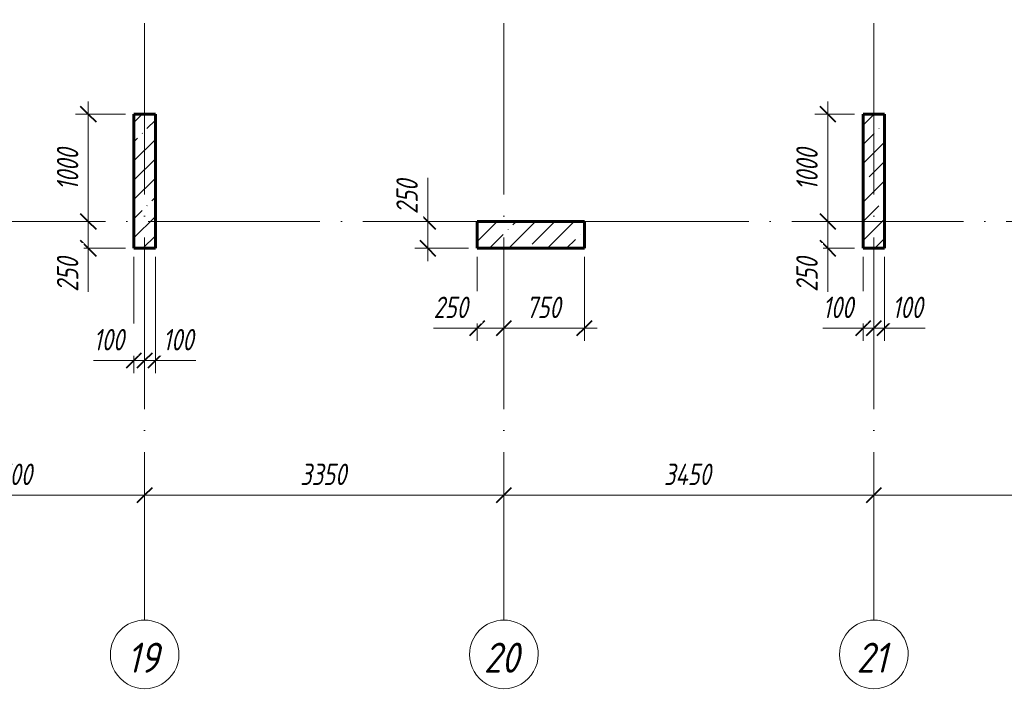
# Model space of a CAD drawing. Header units: millimetres. Extents: x 6092 to 73550, y -4371 to 20491.
# Tile 15 of 24: x 55535 to 64716, y -4371 to 1881. Entities that reach past the tile are written whole.
import ezdxf

# ---------------------------------------------------------------- set-up
doc = ezdxf.new("R2010")
doc.units = ezdxf.units.MM
doc.linetypes.add('ADSK_Линия сетки', pattern=[2000, 1600, -200, 0, -200])
for name, color, linetype, lineweight in [('A-____-____-DIMS', 211, 'Continuous', 9), ('A-____-____-DIMS-80', 211, 'Continuous', 9), ('S-COLS-____-MCUT', 52, 'Continuous', 40), ('S-COLS-____-OTLN', 52, 'Continuous', 18), ('S-GRID-____-IDEN', 1, 'Continuous', 20), ('S-GRID-____-OTLN', 1, 'Continuous', 9)]:
    doc.layers.add(name, color=color, linetype=linetype, lineweight=lineweight)
doc.styles.add('GOST Common_I', font='GOST_Common Italic.ttf', dxfattribs={"width": 0.9, "height": 280})
doc.styles.add('GOST Common_I_1', font='GOST_Common Italic.ttf', dxfattribs={"width": 0.8, "height": 200})
doc.dimstyles.new('ADSK_Округление_5мм__Узкий_', dxfattribs={"dimscale": 304.8, "dimtxt": 0.659918, "dimasz": 0.472441, "dimexe": 0.393701, "dimexo": 0.000861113, "dimgap": 0.104987, "dimtad": 1, "dimdec": 0, "dimlfac": 304.8, "dimrnd": 5, "dimdsep": 46, "dimtxsty": 'GOST Common_I_1', "dimblk1": 'OBLIQUE', "dimblk2": 'OBLIQUE', "dimsah": 1, "dimcen": 0.09, "dimdle": 0.393701, "dimazin": 0, "dimtfac": 1, "dimtdec": 4, "dimtix": 1, "dimtmove": 1, "dimatfit": 3, "dimfxl": 1, "dimtvp": 1, "dimtfill": 1, "dimtolj": 1, "dimtzin": 0, "dimlwd": 20, "dimlwe": 20, "dimarcsym": 2})
doc.dimstyles.new('ADSK_Округление_5мм__Узкий__1', dxfattribs={"dimscale": 304.8, "dimtxt": 0.659918, "dimasz": 0.472441, "dimexe": 0.393701, "dimexo": 0.000861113, "dimgap": 0.104987, "dimtad": 1, "dimdec": 0, "dimlfac": 304.8, "dimrnd": 5, "dimdsep": 46, "dimtxsty": 'GOST Common_I_1', "dimblk1": 'OBLIQUE', "dimblk2": 'OBLIQUE', "dimsah": 1, "dimcen": 0.09, "dimdle": 0.393701, "dimazin": 0, "dimtfac": 1, "dimtdec": 4, "dimtix": 1, "dimtmove": 0, "dimatfit": 3, "dimfxl": 1, "dimtvp": 1, "dimtfill": 1, "dimtolj": 1, "dimtzin": 0, "dimlwd": 20, "dimlwe": 20, "dimarcsym": 2})
pattern_1 = [(45, (16130.72, 8588.57), (-179.6051, 179.6051), []), (45, (16310.33, 8588.57), (-179.6051, 179.6051), [317.5, -63.5, 2.682, -60.818])]

# ---------------------------------------------------------------- blocks, each defined once
blk = doc.blocks.new('Ось сетки - Круг_Ø8 мм-6408-КЖ1_ПЭ_ВЭ14_Опалубка_Пилоны')
at = {"layer": 'S-GRID-____-IDEN'}
for start, end in [(90, 270), (270, 90)]:
    blk.add_arc((6411.5, 0), 320, start, end, dxfattribs=at)
blk = doc.blocks.new('DIMBLOCK19-КЖ1_ПЭ_ВЭ14_Опалубка_Пилоны')
at = {"layer": 'A-____-____-DIMS-80', "lineweight": 40}
for p, q in [((54200, -2551), (54272, -2479)), ((56700, -2551), (56772, -2479)), ((54200, -2551), (54128, -2623)), ((56700, -2551), (56628, -2623))]:
    blk.add_line(p, q, dxfattribs=at)
at = {"layer": 'A-____-____-DIMS-80', "lineweight": 20}
for p, q in [((54200, -2551), (54200, -2529.2)), ((54200, -2551), (56700, -2551)), ((54200, -2551), (54200, -2671)), ((56700, -2551), (56700, -2529.2)), ((56700, -2551), (56700, -2671))]:
    blk.add_line(p, q, dxfattribs=at)
at = {"layer": 'A-____-____-DIMS-80', "color": 0, "lineweight": 20, "insert": (55225, -2257.7), "char_height": 200, "width": 540.018, "attachment_point": 1, "line_spacing_factor": 1.022761, "style": 'GOST Common_I_1', "bg_fill": 3, "box_fill_scale": 1.25, "bg_fill_color": 256, "bg_fill_true_color": 13158600, "bg_fill_transparency": 0}
blk.add_mtext('2500', dxfattribs=at)
blk = doc.blocks.new('_Oblique')
at = {"color": 0, "linetype": 'ByBlock', "lineweight": -2}
blk.add_line((-0.5, -0.5), (0.5, 0.5), dxfattribs=at)
blk = doc.blocks.new('DIMBLOCK20-КЖ1_ПЭ_ВЭ14_Опалубка_Пилоны')
at = {"layer": 'A-____-____-DIMS-80', "lineweight": 40}
for p, q in [((56700, -2551), (56772, -2479)), ((60050, -2551), (60122, -2479)), ((56700, -2551), (56628, -2623)), ((60050, -2551), (59978, -2623))]:
    blk.add_line(p, q, dxfattribs=at)
at = {"layer": 'A-____-____-DIMS-80', "lineweight": 20}
for p, q in [((56700, -2551), (56700, -2529.2)), ((56700, -2551), (60050, -2551)), ((56700, -2551), (56700, -2671)), ((60050, -2551), (60050, -2529.2)), ((60050, -2551), (60050, -2671))]:
    blk.add_line(p, q, dxfattribs=at)
at = {"layer": 'A-____-____-DIMS-80', "color": 0, "lineweight": 20, "insert": (58150, -2257.7), "char_height": 200, "width": 540.018, "attachment_point": 1, "line_spacing_factor": 1.022761, "style": 'GOST Common_I_1', "bg_fill": 3, "box_fill_scale": 1.25, "bg_fill_color": 256, "bg_fill_true_color": 13158600, "bg_fill_transparency": 0}
blk.add_mtext('3350', dxfattribs=at)
blk = doc.blocks.new('DIMBLOCK21-КЖ1_ПЭ_ВЭ14_Опалубка_Пилоны')
at = {"layer": 'A-____-____-DIMS-80', "lineweight": 40}
for p, q in [((60050, -2551), (60122, -2479)), ((63500, -2551), (63572, -2479)), ((60050, -2551), (59978, -2623)), ((63500, -2551), (63428, -2623))]:
    blk.add_line(p, q, dxfattribs=at)
at = {"layer": 'A-____-____-DIMS-80', "lineweight": 20}
for p, q in [((60050, -2551), (60050, -2529.2)), ((60050, -2551), (63500, -2551)), ((60050, -2551), (60050, -2671)), ((63500, -2551), (63500, -2529.2)), ((63500, -2551), (63500, -2671))]:
    blk.add_line(p, q, dxfattribs=at)
at = {"layer": 'A-____-____-DIMS-80', "color": 0, "lineweight": 20, "insert": (61541.5, -2257.7), "char_height": 200, "width": 560.473, "attachment_point": 1, "line_spacing_factor": 1.022761, "style": 'GOST Common_I_1', "bg_fill": 3, "box_fill_scale": 1.25, "bg_fill_color": 256, "bg_fill_true_color": 13158600, "bg_fill_transparency": 0}
blk.add_mtext('3450', dxfattribs=at)
blk = doc.blocks.new('DIMBLOCK22-КЖ1_ПЭ_ВЭ14_Опалубка_Пилоны')
at = {"layer": 'A-____-____-DIMS-80', "lineweight": 40}
for p, q in [((63500, -2551), (63572, -2479)), ((70150, -2551), (70222, -2479)), ((63500, -2551), (63428, -2623)), ((70150, -2551), (70078, -2623))]:
    blk.add_line(p, q, dxfattribs=at)
at = {"layer": 'A-____-____-DIMS-80', "lineweight": 20}
for p, q in [((63500, -2551), (63500, -2529.2)), ((63500, -2551), (70270, -2551)), ((63500, -2551), (63500, -2671)), ((70150, -2551), (70150, -2529.2)), ((70150, -2551), (70150, -2671))]:
    blk.add_line(p, q, dxfattribs=at)
at = {"layer": 'A-____-____-DIMS-80', "color": 0, "lineweight": 20, "insert": (66600, -2257.7), "char_height": 200, "width": 540.018, "attachment_point": 1, "line_spacing_factor": 1.022761, "style": 'GOST Common_I_1', "bg_fill": 3, "box_fill_scale": 1.25, "bg_fill_color": 256, "bg_fill_true_color": 13158600, "bg_fill_transparency": 0}
blk.add_mtext('6650', dxfattribs=at)
blk = doc.blocks.new('DIMBLOCK60-КЖ1_ПЭ_ВЭ14_Опалубка_Пилоны')
at = {"layer": 'A-____-____-DIMS-80', "lineweight": 20}
for p, q in [((63400, -994.3), (63400, -330)), ((63022.7, -994.3), (63369.6, -994.3)), ((63280, -994.3), (63500, -994.3)), ((63369.6, -994.3), (63450, -994.3)), ((63400, -994.3), (63400, -1114.3)), ((63500, -994.3), (63500, -972.5)), ((63500, -994.3), (63500, -1114.3))]:
    blk.add_line(p, q, dxfattribs=at)
at = {"layer": 'A-____-____-DIMS-80', "lineweight": 40}
for p, q in [((63400, -994.3), (63328, -1066.3)), ((63400, -994.3), (63472, -922.3)), ((63500, -994.3), (63428, -1066.3)), ((63500, -994.3), (63572, -922.3))]:
    blk.add_line(p, q, dxfattribs=at)
at = {"layer": 'A-____-____-DIMS-80', "color": 0, "lineweight": 20, "insert": (63022.7, -700.9), "char_height": 200, "width": 368.194, "attachment_point": 1, "line_spacing_factor": 1.022761, "style": 'GOST Common_I_1', "bg_fill": 3, "box_fill_scale": 1.25, "bg_fill_color": 256, "bg_fill_true_color": 13158600, "bg_fill_transparency": 0}
blk.add_mtext('100', dxfattribs=at)
blk = doc.blocks.new('DIMBLOCK61-КЖ1_ПЭ_ВЭ14_Опалубка_Пилоны')
at = {"layer": 'A-____-____-DIMS-80', "lineweight": 20}
for p, q in [((63600, -994.3), (63600, -330)), ((63500, -994.3), (63500, -972.5)), ((63500, -994.3), (63720, -994.3)), ((63500, -994.3), (63500, -1114.3)), ((63630.4, -994.3), (63550, -994.3)), ((63600, -994.3), (63600, -1114.3)), ((63977.3, -994.3), (63630.4, -994.3))]:
    blk.add_line(p, q, dxfattribs=at)
at = {"layer": 'A-____-____-DIMS-80', "lineweight": 40}
for p, q in [((63500, -994.3), (63428, -1066.3)), ((63500, -994.3), (63572, -922.3)), ((63600, -994.3), (63528, -1066.3)), ((63600, -994.3), (63672, -922.3))]:
    blk.add_line(p, q, dxfattribs=at)
at = {"layer": 'A-____-____-DIMS-80', "color": 0, "lineweight": 20, "insert": (63670.4, -700.9), "char_height": 200, "width": 368.194, "attachment_point": 1, "line_spacing_factor": 1.022761, "style": 'GOST Common_I_1', "bg_fill": 3, "box_fill_scale": 1.25, "bg_fill_color": 256, "bg_fill_true_color": 13158600, "bg_fill_transparency": 0}
blk.add_mtext('100', dxfattribs=at)
blk = doc.blocks.new('DIMBLOCK62-КЖ1_ПЭ_ВЭ14_Опалубка_Пилоны')
at = {"layer": 'A-____-____-DIMS-80', "lineweight": 20}
for p, q in [((63069.7, 1120), (63069.7, 0)), ((63069.7, 1000), (62949.7, 1000)), ((63069.7, 1000), (63320, 1000)), ((63069.7, 0), (62949.7, 0)), ((63069.7, 0), (63091.5, 0))]:
    blk.add_line(p, q, dxfattribs=at)
at = {"layer": 'A-____-____-DIMS-80', "lineweight": 40}
for p, q in [((63069.7, 1000), (62997.7, 1072)), ((63069.7, 1000), (63141.7, 928)), ((63069.7, 0), (62997.7, 72)), ((63069.7, 0), (63141.7, -72))]:
    blk.add_line(p, q, dxfattribs=at)
at = {"layer": 'A-____-____-DIMS-80', "color": 0, "lineweight": 20, "insert": (62776.3, 290.3), "char_height": 200, "width": 503.198, "attachment_point": 1, "rotation": 90, "line_spacing_factor": 1.022761, "style": 'GOST Common_I_1', "bg_fill": 3, "box_fill_scale": 1.25, "bg_fill_color": 256, "bg_fill_true_color": 13158600, "bg_fill_transparency": 0}
blk.add_mtext('1000', dxfattribs=at)
blk = doc.blocks.new('DIMBLOCK63-КЖ1_ПЭ_ВЭ14_Опалубка_Пилоны')
at = {"layer": 'A-____-____-DIMS-80', "lineweight": 40}
for p, q in [((63069.7, 0), (62997.7, 72)), ((63069.7, 0), (63141.7, -72)), ((63069.7, -250), (62997.7, -178)), ((63069.7, -250), (63141.7, -322))]:
    blk.add_line(p, q, dxfattribs=at)
at = {"layer": 'A-____-____-DIMS-80', "lineweight": 20}
for p, q in [((63069.7, 0), (62949.7, 0)), ((63069.7, 0), (63069.7, -370)), ((63069.7, 0), (63091.5, 0)), ((63069.7, -278.8), (63069.7, -125)), ((63069.7, -250), (62949.7, -250)), ((63069.7, -250), (63320, -250)), ((63069.7, -656.4), (63069.7, -278.8))]:
    blk.add_line(p, q, dxfattribs=at)
at = {"layer": 'A-____-____-DIMS-80', "color": 0, "lineweight": 20, "insert": (62776.3, -656.4), "char_height": 200, "width": 405.013, "attachment_point": 1, "rotation": 90, "line_spacing_factor": 1.022761, "style": 'GOST Common_I_1', "bg_fill": 3, "box_fill_scale": 1.25, "bg_fill_color": 256, "bg_fill_true_color": 13158600, "bg_fill_transparency": 0}
blk.add_mtext('250', dxfattribs=at)
blk = doc.blocks.new('DIMBLOCK293-КЖ1_ПЭ_ВЭ14_Опалубка_Пилоны')
at = {"layer": 'A-____-____-DIMS-80', "lineweight": 20}
for p, q in [((56174.3, 1120), (56174.3, 0)), ((56174.3, 1000), (56054.3, 1000)), ((56174.3, 1000), (56520, 1000)), ((56174.3, 0), (56054.3, 0)), ((56174.3, 0), (56196.2, 0))]:
    blk.add_line(p, q, dxfattribs=at)
at = {"layer": 'A-____-____-DIMS-80', "lineweight": 40}
for p, q in [((56174.3, 1000), (56102.3, 1072)), ((56174.3, 1000), (56246.3, 928)), ((56174.3, 0), (56102.3, 72)), ((56174.3, 0), (56246.3, -72))]:
    blk.add_line(p, q, dxfattribs=at)
at = {"layer": 'A-____-____-DIMS-80', "color": 0, "lineweight": 20, "insert": (55881, 290.3), "char_height": 200, "width": 503.198, "attachment_point": 1, "rotation": 90, "line_spacing_factor": 1.022761, "style": 'GOST Common_I_1', "bg_fill": 3, "box_fill_scale": 1.25, "bg_fill_color": 256, "bg_fill_true_color": 13158600, "bg_fill_transparency": 0}
blk.add_mtext('1000', dxfattribs=at)
blk = doc.blocks.new('DIMBLOCK294-КЖ1_ПЭ_ВЭ14_Опалубка_Пилоны')
at = {"layer": 'A-____-____-DIMS-80', "lineweight": 40}
for p, q in [((56174.3, 0), (56102.3, 72)), ((56174.3, 0), (56246.3, -72)), ((56174.3, -250), (56102.3, -178)), ((56174.3, -250), (56246.3, -322))]:
    blk.add_line(p, q, dxfattribs=at)
at = {"layer": 'A-____-____-DIMS-80', "lineweight": 20}
for p, q in [((56174.3, 0), (56054.3, 0)), ((56174.3, 0), (56174.3, -370)), ((56174.3, 0), (56196.2, 0)), ((56174.3, -278.8), (56174.3, -125)), ((56174.3, -250), (56054.3, -250)), ((56174.3, -250), (56520, -250)), ((56174.3, -656.4), (56174.3, -278.8))]:
    blk.add_line(p, q, dxfattribs=at)
at = {"layer": 'A-____-____-DIMS-80', "color": 0, "lineweight": 20, "insert": (55881, -656.4), "char_height": 200, "width": 405.013, "attachment_point": 1, "rotation": 90, "line_spacing_factor": 1.022761, "style": 'GOST Common_I_1', "bg_fill": 3, "box_fill_scale": 1.25, "bg_fill_color": 256, "bg_fill_true_color": 13158600, "bg_fill_transparency": 0}
blk.add_mtext('250', dxfattribs=at)
blk = doc.blocks.new('DIMBLOCK295-КЖ1_ПЭ_ВЭ14_Опалубка_Пилоны')
at = {"layer": 'A-____-____-DIMS-80', "lineweight": 20}
for p, q in [((56600, -1295.7), (56600, -330)), ((56700, -1295.7), (56700, -1273.8)), ((56222.7, -1295.7), (56569.6, -1295.7)), ((56480, -1295.7), (56700, -1295.7)), ((56569.6, -1295.7), (56650, -1295.7)), ((56600, -1295.7), (56600, -1415.7)), ((56700, -1295.7), (56700, -1415.7))]:
    blk.add_line(p, q, dxfattribs=at)
at = {"layer": 'A-____-____-DIMS-80', "lineweight": 40}
for p, q in [((56600, -1295.7), (56672, -1223.7)), ((56700, -1295.7), (56772, -1223.7)), ((56600, -1295.7), (56528, -1367.7)), ((56700, -1295.7), (56628, -1367.7))]:
    blk.add_line(p, q, dxfattribs=at)
at = {"layer": 'A-____-____-DIMS-80', "color": 0, "lineweight": 20, "insert": (56222.7, -1002.3), "char_height": 200, "width": 368.194, "attachment_point": 1, "line_spacing_factor": 1.022761, "style": 'GOST Common_I_1', "bg_fill": 3, "box_fill_scale": 1.25, "bg_fill_color": 256, "bg_fill_true_color": 13158600, "bg_fill_transparency": 0}
blk.add_mtext('100', dxfattribs=at)
blk = doc.blocks.new('DIMBLOCK296-КЖ1_ПЭ_ВЭ14_Опалубка_Пилоны')
at = {"layer": 'A-____-____-DIMS-80', "lineweight": 20}
for p, q in [((56800, -1295.7), (56800, -330)), ((56700, -1295.7), (56700, -1273.8)), ((56700, -1295.7), (56920, -1295.7)), ((56700, -1295.7), (56700, -1415.7)), ((56830.4, -1295.7), (56750, -1295.7)), ((56800, -1295.7), (56800, -1415.7)), ((57177.3, -1295.7), (56830.4, -1295.7))]:
    blk.add_line(p, q, dxfattribs=at)
at = {"layer": 'A-____-____-DIMS-80', "lineweight": 40}
for p, q in [((56700, -1295.7), (56772, -1223.7)), ((56800, -1295.7), (56872, -1223.7)), ((56700, -1295.7), (56628, -1367.7)), ((56800, -1295.7), (56728, -1367.7))]:
    blk.add_line(p, q, dxfattribs=at)
at = {"layer": 'A-____-____-DIMS-80', "color": 0, "lineweight": 20, "insert": (56870.4, -1002.3), "char_height": 200, "width": 368.194, "attachment_point": 1, "line_spacing_factor": 1.022761, "style": 'GOST Common_I_1', "bg_fill": 3, "box_fill_scale": 1.25, "bg_fill_color": 256, "bg_fill_true_color": 13158600, "bg_fill_transparency": 0}
blk.add_mtext('100', dxfattribs=at)
blk = doc.blocks.new('DIMBLOCK297-КЖ1_ПЭ_ВЭ14_Опалубка_Пилоны')
at = {"layer": 'A-____-____-DIMS-80', "lineweight": 20}
for p, q in [((59800.2, -994.3), (59800.2, -330)), ((59393.9, -994.3), (59771.4, -994.3)), ((59680.2, -994.3), (60050, -994.3)), ((59771.4, -994.3), (59925.1, -994.3)), ((59800.2, -994.3), (59800.2, -1114.3)), ((60050, -994.3), (60050, -972.5)), ((60050, -994.3), (60050, -1114.3))]:
    blk.add_line(p, q, dxfattribs=at)
at = {"layer": 'A-____-____-DIMS-80', "lineweight": 40}
for p, q in [((59800.2, -994.3), (59728.2, -1066.3)), ((59800.2, -994.3), (59872.2, -922.3)), ((60050, -994.3), (59978, -1066.3)), ((60050, -994.3), (60122, -922.3))]:
    blk.add_line(p, q, dxfattribs=at)
at = {"layer": 'A-____-____-DIMS-80', "color": 0, "lineweight": 20, "insert": (59393.9, -700.9), "char_height": 200, "width": 405.013, "attachment_point": 1, "line_spacing_factor": 1.022761, "style": 'GOST Common_I_1', "bg_fill": 3, "box_fill_scale": 1.25, "bg_fill_color": 256, "bg_fill_true_color": 13158600, "bg_fill_transparency": 0}
blk.add_mtext('250', dxfattribs=at)
blk = doc.blocks.new('DIMBLOCK298-КЖ1_ПЭ_ВЭ14_Опалубка_Пилоны')
at = {"layer": 'A-____-____-DIMS-80', "lineweight": 20}
for p, q in [((60800.2, -994.3), (60800.2, -330)), ((60050, -994.3), (60050, -972.5)), ((60050, -994.3), (60920.2, -994.3)), ((60050, -994.3), (60050, -1114.3)), ((60800.2, -994.3), (60800.2, -1114.3))]:
    blk.add_line(p, q, dxfattribs=at)
at = {"layer": 'A-____-____-DIMS-80', "lineweight": 40}
for p, q in [((60050, -994.3), (59978, -1066.3)), ((60050, -994.3), (60122, -922.3)), ((60800.2, -994.3), (60728.2, -1066.3)), ((60800.2, -994.3), (60872.2, -922.3))]:
    blk.add_line(p, q, dxfattribs=at)
at = {"layer": 'A-____-____-DIMS-80', "color": 0, "lineweight": 20, "insert": (60256.4, -700.9), "char_height": 200, "width": 405.013, "attachment_point": 1, "line_spacing_factor": 1.022761, "style": 'GOST Common_I_1', "bg_fill": 3, "box_fill_scale": 1.25, "bg_fill_color": 256, "bg_fill_true_color": 13158600, "bg_fill_transparency": 0}
blk.add_mtext('750', dxfattribs=at)
blk = doc.blocks.new('DIMBLOCK299-КЖ1_ПЭ_ВЭ14_Опалубка_Пилоны')
at = {"layer": 'A-____-____-DIMS-80', "lineweight": 20}
for p, q in [((59340.4, 406.4), (59340.4, 28.8)), ((59340.4, -370), (59340.4, 120)), ((59340.4, 0), (59220.4, 0)), ((59340.4, 28.8), (59340.4, -125)), ((59340.4, 0), (59720.2, 0)), ((59340.4, -250), (59220.4, -250)), ((59340.4, -250), (59720.2, -250))]:
    blk.add_line(p, q, dxfattribs=at)
at = {"layer": 'A-____-____-DIMS-80', "lineweight": 40}
for p, q in [((59340.4, 0), (59268.4, 72)), ((59340.4, 0), (59412.4, -72)), ((59340.4, -250), (59268.4, -178)), ((59340.4, -250), (59412.4, -322))]:
    blk.add_line(p, q, dxfattribs=at)
at = {"layer": 'A-____-____-DIMS-80', "color": 0, "lineweight": 20, "insert": (59047.1, 68.8), "char_height": 200, "width": 405.013, "attachment_point": 1, "rotation": 90, "line_spacing_factor": 1.022761, "style": 'GOST Common_I_1', "bg_fill": 3, "box_fill_scale": 1.25, "bg_fill_color": 256, "bg_fill_true_color": 13158600, "bg_fill_transparency": 0}
blk.add_mtext('250', dxfattribs=at)

msp = doc.modelspace()

# ---------------------------------------------------------------- hatches: boundary and pattern name
at = {"layer": 'S-COLS-____-OTLN', "lineweight": 9}
h = msp.add_hatch(dxfattribs=at)
h.set_pattern_fill('FP_1', color=256, style=0, pattern_type=2)
h.set_pattern_definition(pattern_1)
h.paths.add_polyline_path([(56600, -250.0003), (56800, -250.0003), (56800, 999.9997), (56600, 999.9997)])
h = msp.add_hatch(dxfattribs=at)
h.set_pattern_fill('FP_1', color=256, style=0, pattern_type=2)
h.set_pattern_definition(pattern_1)
h.paths.add_polyline_path([(63400, -250.0003), (63600, -250.0003), (63600, 999.9997), (63400, 999.9997)])
h = msp.add_hatch(dxfattribs=at)
h.set_pattern_fill('FP_1', color=256, style=0, pattern_type=2)
h.set_pattern_definition(pattern_1)
h.paths.add_polyline_path([(60800.2495, -250), (60800.2495, 0), (59800.2495, 0), (59800.2495, -250)])

# ---------------------------------------------------------------- linework, layer by layer
at = {"layer": 'S-COLS-____-MCUT', "lineweight": 60}
for p, q in [((56800, 999.9997), (56600, 999.9997)), ((56600, 999.9997), (56600, -250.0003)), ((56800, -250.0003), (56800, 999.9997)), ((63600, 999.9997), (63400, 999.9997)), ((63400, 999.9997), (63400, -250.0003)), ((63600, -250.0003), (63600, 999.9997)), ((60800.2495, 0), (59800.2495, 0)), ((59800.2495, 0), (59800.2495, -250)), ((60800.2495, -250), (60800.2495, 0)), ((56600, -250.0003), (56800, -250.0003)), ((59800.2495, -250), (60800.2495, -250)), ((63400, -250.0003), (63600, -250.0003))]:
    msp.add_line(p, q, dxfattribs=at)
at = {"layer": 'S-GRID-____-OTLN', "linetype": 'ADSK_Линия сетки'}
for p, q in [((56700, 19851.1002), (56700, -3717.186)), ((60050, 19851.1002), (60050, -3717.186)), ((63500, 19851.1002), (63500, -3717.186)), ((6731.5249, 0), (72652.3528, 0))]:
    msp.add_line(p, q, dxfattribs=at)

# ---------------------------------------------------------------- block references
at = {"layer": 'S-GRID-____-IDEN', "rotation": 269.9999999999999}
for p in [(56700, 2374.3389), (60050, 2374.3389), (63500, 2374.3389)]:
    msp.add_blockref('Ось сетки - Круг_Ø8 мм-6408-КЖ1_ПЭ_ВЭ14_Опалубка_Пилоны', p, dxfattribs=at)

# ---------------------------------------------------------------- texts
at = {"layer": 'S-GRID-____-IDEN', "lineweight": 9, "char_height": 280, "attachment_point": 1, "style": 'GOST Common_I'}
for s, insert, width in [('19', (56536.1445, -3927.3627), 386.73405), ('20', (59862.3845, -3927.3627), 444.45555), ('21', (63338.6645, -3927.3627), 380.9619)]:
    msp.add_mtext(s, dxfattribs=dict(at, insert=insert, width=width))

# ---------------------------------------------------------------- next in the draw order: dimensions: what is measured, and where the dimension line sits
at = {"layer": 'A-____-____-DIMS', "lineweight": 20}
for base, p1, p2, override, picture, middle in [((56174.3463, 0), (56600, 999.9997), (56276.1697, 0), {"dimpost": '<>', "dimfxl": 1051.125762}, 'DIMBLOCK293-КЖ1_ПЭ_ВЭ14_Опалубка_Пилоны', (56042.3463, 499.9998)), ((63069.7012, 0), (63400, 999.9997), (63171.5245, 0), {"dimpost": '<>', "dimfxl": 1025.768178}, 'DIMBLOCK62-КЖ1_ПЭ_ВЭ14_Опалубка_Пилоны', (62937.7012, 499.9998))]:
    dim = msp.add_linear_dim(base=base, p1=p1, p2=p2, angle=90, dimstyle='ADSK_Округление_5мм__Узкий__1', override=override, dxfattribs=at)
    dim.commit()
    dim.dimension.update_dxf_attribs({"geometry": picture, "text_midpoint": middle})
for base, p1, p2, override, picture, middle in [((60050, -994.2897), (59800.2495, -250), (60050, -892.4663), {"dimpost": '<>', "dimfxl": 689.302715}, 'DIMBLOCK297-КЖ1_ПЭ_ВЭ14_Опалубка_Пилоны', (59596.4006, -834.2573)), ((63500, -994.2897), (63400, -250.0003), (63500, -892.4663), {"dimpost": '<>', "dimfxl": 650.201891}, 'DIMBLOCK60-КЖ1_ПЭ_ВЭ14_Опалубка_Пилоны', (63206.8304, -834.2573))]:
    dim = msp.add_linear_dim(base=base, p1=p1, p2=p2, dimstyle='ADSK_Округление_5мм__Узкий_', override=override, dxfattribs=at)
    dim.commit()
    dim.dimension.update_dxf_attribs({"geometry": picture, "text_midpoint": middle, "dimtype": 160})
dim = msp.add_linear_dim(base=(56700, -2551.0416), p1=(54200, -2449.2182), p2=(56700, -2449.2182), dimstyle='ADSK_Округление_5мм__Узкий__1', override={"dimpost": '<>', "dimfxl": 2500}, dxfattribs=at)
dim.commit()
dim.dimension.update_dxf_attribs({"geometry": 'DIMBLOCK19-КЖ1_ПЭ_ВЭ14_Опалубка_Пилоны', "text_midpoint": (55450, -2417.7537)})

# ---------------------------------------------------------------- next in the draw order: dimensions: what is measured, and where the dimension line sits
for base, p1, p2, override, picture, middle in [((59340.4395, 0), (59800.2495, -250), (59800.2495, 0), {"dimpost": '<>', "dimfxl": 250}, 'DIMBLOCK299-КЖ1_ПЭ_ВЭ14_Опалубка_Пилоны', (59180.4072, 271.3511)), ((56174.3463, -250.0003), (56276.1697, 0), (56600, -250.0003), {"dimpost": '<>', "dimfxl": 409.104164}, 'DIMBLOCK294-КЖ1_ПЭ_ВЭ14_Опалубка_Пилоны', (56014.314, -453.8492))]:
    dim = msp.add_linear_dim(base=base, p1=p1, p2=p2, angle=90, dimstyle='ADSK_Округление_5мм__Узкий_', override=override, dxfattribs=at)
    dim.commit()
    dim.dimension.update_dxf_attribs({"geometry": picture, "text_midpoint": middle, "dimtype": 160, "text_rotation": 90})
for base, p1, p2, override, picture, middle in [((60800.2495, -994.2897), (60050, -892.4663), (60800.2495, -250), {"dimpost": '<>', "dimfxl": 987.743536}, 'DIMBLOCK298-КЖ1_ПЭ_ВЭ14_Опалубка_Пилоны', (60425.1248, -861.0018)), ((60050, -2551.0416), (56700, -2449.2182), (60050, -2449.2182), {"dimpost": '<>', "dimfxl": 3350}, 'DIMBLOCK20-КЖ1_ПЭ_ВЭ14_Опалубка_Пилоны', (58375, -2419.0416))]:
    dim = msp.add_linear_dim(base=base, p1=p1, p2=p2, dimstyle='ADSK_Округление_5мм__Узкий__1', override=override, dxfattribs=at)
    dim.commit()
    dim.dimension.update_dxf_attribs({"geometry": picture, "text_midpoint": middle})
dim = msp.add_linear_dim(base=(63600, -994.2897), p1=(63500, -892.4663), p2=(63600, -250.0003), dimstyle='ADSK_Округление_5мм__Узкий_', override={"dimpost": '<>', "dimfxl": 650.201891}, dxfattribs=at)
dim.commit()
dim.dimension.update_dxf_attribs({"geometry": 'DIMBLOCK61-КЖ1_ПЭ_ВЭ14_Опалубка_Пилоны', "text_midpoint": (63854.5353, -834.2573), "dimtype": 160})

# ---------------------------------------------------------------- next in the draw order: dimensions: what is measured, and where the dimension line sits
dim = msp.add_linear_dim(base=(63069.7012, -250.0003), p1=(63171.5245, 0), p2=(63400, -250.0003), angle=90, dimstyle='ADSK_Округление_5мм__Узкий_', override={"dimpost": '<>', "dimfxl": 338.675665}, dxfattribs=at)
dim.commit()
dim.dimension.update_dxf_attribs({"geometry": 'DIMBLOCK63-КЖ1_ПЭ_ВЭ14_Опалубка_Пилоны', "text_midpoint": (62909.6688, -453.8492), "dimtype": 160, "text_rotation": 90})
dim = msp.add_linear_dim(base=(56700, -1295.6594), p1=(56600, -250.0003), p2=(56700, -1193.836), dimstyle='ADSK_Округление_5мм__Узкий_', override={"dimpost": '<>', "dimfxl": 949.118449}, dxfattribs=at)
dim.commit()
dim.dimension.update_dxf_attribs({"geometry": 'DIMBLOCK295-КЖ1_ПЭ_ВЭ14_Опалубка_Пилоны', "text_midpoint": (56406.8304, -1135.6271), "dimtype": 160})
dim = msp.add_linear_dim(base=(63500, -2551.0416), p1=(60050, -2449.2182), p2=(63500, -2449.2182), dimstyle='ADSK_Округление_5мм__Узкий__1', override={"dimpost": '<>', "dimfxl": 3450}, dxfattribs=at)
dim.commit()
dim.dimension.update_dxf_attribs({"geometry": 'DIMBLOCK21-КЖ1_ПЭ_ВЭ14_Опалубка_Пилоны', "text_midpoint": (61775, -2419.0416)})

# ---------------------------------------------------------------- next in the draw order: dimensions: what is measured, and where the dimension line sits
dim = msp.add_linear_dim(base=(56800, -1295.6594), p1=(56700, -1193.836), p2=(56800, -250.0003), dimstyle='ADSK_Округление_5мм__Узкий_', override={"dimpost": '<>', "dimfxl": 949.118449}, dxfattribs=at)
dim.commit()
dim.dimension.update_dxf_attribs({"geometry": 'DIMBLOCK296-КЖ1_ПЭ_ВЭ14_Опалубка_Пилоны', "text_midpoint": (57054.5353, -1135.6271), "dimtype": 160})
dim = msp.add_linear_dim(base=(70150, -2551.0416), p1=(63500, -2449.2182), p2=(70150, -2449.2182), dimstyle='ADSK_Округление_5мм__Узкий__1', override={"dimpost": '<>', "dimfxl": 6650}, dxfattribs=at)
dim.commit()
dim.dimension.update_dxf_attribs({"geometry": 'DIMBLOCK22-КЖ1_ПЭ_ВЭ14_Опалубка_Пилоны', "text_midpoint": (66825, -2419.0416)})

doc.saveas('drawing.dxf')
